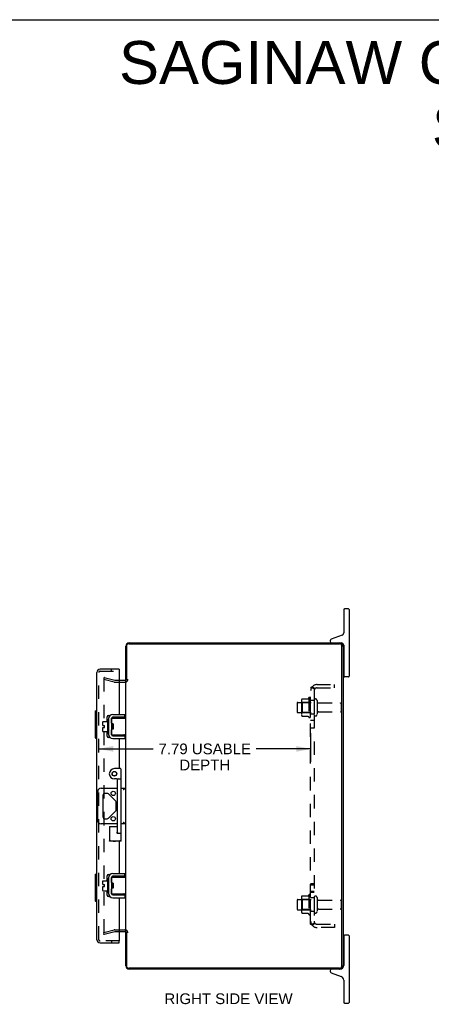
# Model space of a CAD drawing. Header units: inches. Extents: x 0 to 89.5, y 0 to 57.9.
# Tile 4 of 5: x 45.1 to 60.3, y 21.7 to 57.9. Entities that reach past the tile are written whole.
import ezdxf

# ---------------------------------------------------------------- set-up
doc = ezdxf.new("R2010")
doc.units = ezdxf.units.IN
doc.header["$LTSCALE"] = 4.921053
doc.header["$MEASUREMENT"] = 0
doc.linetypes.add('HIDDEN', pattern=[0.2, 0.1, -0.1])
doc.layers.get('0').update_dxf_attribs({"linetype": 'CONTINUOUS'})
for name, color, linetype in [('DEFAULT_2', 8, 'HIDDEN'), ('DIMENSIONS', 7, 'CONTINUOUS'), ('DOOR_ASSEMBLY', 7, 'CONTINUOUS'), ('SUBPANEL', 7, 'CONTINUOUS')]:
    doc.layers.add(name, color=color, linetype=linetype)
doc.styles.get("Standard").update_dxf_attribs({"font": 'arial.ttf'})
doc.dimstyles.new('DIMSTYLE_1', dxfattribs={"dimtxt": 0.394737, "dimasz": 0.526316, "dimexe": 0.09, "dimexo": 0.07, "dimgap": 0.0375, "dimtad": 0, "dimtih": 1, "dimtoh": 1, "dimzin": 4, "dimdsep": 46, "dimtxsty": 'Standard', "dimblk": '_FILLED', "dimblk1": '_FILLED', "dimblk2": '_FILLED', "dimcen": 0.09, "dimadec": 3, "dimazin": 1, "dimtfac": 1, "dimtdec": 3, "dimtofl": 0, "dimtmove": 0, "dimatfit": 3, "dimldrblk": '_FILLED', "dimfxl": 0, "dimtolj": 1, "dimtzin": 4, "dimarcsym": 0})

# ---------------------------------------------------------------- blocks, each defined once
blk = doc.blocks.new('_FILLED')
at = {"color": 0, "linetype": 'ByBlock'}
blk.add_solid([(0, 0), (-1, 0.2), (-1, -0.2)], dxfattribs=at)
blk = doc.blocks.new('*D5')
at = {"layer": 'DIMENSIONS', "color": 2, "linetype": 'Continuous'}
for p, q in [((55.826, 31.659), (55.826, 30.604)), ((48.033, 31.078), (50.033, 31.078)), ((55.826, 31.078), (53.825, 31.078))]:
    blk.add_line(p, q, dxfattribs=at)
at = {"layer": 'DIMENSIONS', "color": 2, "linetype": 'Continuous', "xscale": 0.5263157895, "yscale": 0.5263157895, "zscale": 0.5263157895, "rotation": 180}
blk.add_blockref('_FILLED', (48.033, 31.078), dxfattribs=at)
at = {"layer": 'DIMENSIONS', "color": 2, "linetype": 'Continuous', "xscale": 0.5263157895, "yscale": 0.5263157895, "zscale": 0.5263157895}
blk.add_blockref('_FILLED', (55.826, 31.078), dxfattribs=at)
at = {"layer": 'DIMENSIONS', "color": 2, "linetype": 'Continuous', "insert": (51.929, 31.275), "char_height": 0.39474, "width": 3.39708, "attachment_point": 2, "line_spacing_factor": 0.9}
blk.add_mtext('7.79 USABLE\\PDEPTH', dxfattribs=at)

msp = doc.modelspace()

# ---------------------------------------------------------------- linework, layer by layer
at = {"color": 7, "linetype": 'Continuous'}
for p, q in [((0, 57.895), (89.474, 57.895)), ((57.216, 36.226), (57.066, 36.226)), ((57.041, 36.201), (57.041, 35.341)), ((57.241, 36.201), (57.241, 33.751)), ((56.981, 35.256), (56.58, 35.11)), ((56.541, 35.054), (56.541, 35.036)), ((56.89, 34.976), (56.951, 34.976)), ((57.041, 34.886), (57.041, 33.751)), ((57.041, 34.521), (57.026, 34.521)), ((57.041, 33.931), (57.026, 33.931)), ((57.216, 33.726), (57.066, 33.726)), ((48.992, 32.243), (48.552, 32.243)), ((48.992, 32.243), (48.992, 32.347)), ((48.173, 31.935), (48.173, 32.071)), ((48.173, 31.935), (48.241, 31.935)), ((48.173, 31.721), (48.173, 31.867)), ((48.173, 31.867), (48.241, 31.867)), ((48.183, 32.081), (48.348, 32.081)), ((48.241, 31.867), (48.241, 31.935)), ((48.348, 32.144), (48.348, 31.657)), ((48.358, 32.154), (48.378, 32.154)), ((48.388, 32.214), (48.391, 32.214)), ((48.492, 32.183), (48.492, 31.618)), ((48.496, 32.018), (48.496, 32.203)), ((48.506, 32.213), (49.026, 32.213)), ((48.556, 31.993), (48.506, 31.993)), ((48.522, 31.808), (48.522, 31.993)), ((48.527, 31.889), (48.524, 31.913)), ((48.552, 31.881), (48.549, 31.924)), ((48.556, 31.993), (48.556, 31.808)), ((48.183, 31.711), (48.348, 31.711)), ((48.358, 31.647), (48.378, 31.647)), ((48.388, 31.587), (48.391, 31.587)), ((48.496, 31.598), (48.496, 31.783)), ((48.556, 31.808), (48.506, 31.808)), ((49.026, 31.588), (48.506, 31.588)), ((48.532, 31.808), (48.538, 31.818)), ((48.537, 31.82), (48.544, 31.808)), ((48.552, 31.558), (48.992, 31.558)), ((48.953, 31.595), (48.946, 31.598)), ((48.992, 31.558), (48.992, 31.454)), ((47.989, 28.445), (47.989, 29.507)), ((48.114, 29.632), (48.715, 29.632)), ((48.18, 29.378), (48.18, 28.573)), ((48.342, 29.441), (48.243, 29.441)), ((48.652, 29.156), (48.386, 29.422)), ((48.855, 29.632), (49.026, 29.632)), ((48.67, 28.839), (48.67, 29.112)), ((48.386, 28.529), (48.652, 28.795)), ((48.715, 28.32), (48.114, 28.32)), ((48.243, 28.511), (48.342, 28.511)), ((49.026, 28.32), (48.855, 28.32)), ((48.992, 26.393), (48.992, 26.497)), ((48.173, 26.085), (48.173, 26.221)), ((48.173, 26.085), (48.241, 26.085)), ((48.183, 26.231), (48.348, 26.231)), ((48.241, 26.017), (48.241, 26.085)), ((48.348, 26.294), (48.348, 25.807)), ((48.358, 26.304), (48.378, 26.304)), ((48.388, 26.364), (48.391, 26.364)), ((48.492, 26.333), (48.492, 25.768)), ((48.496, 26.168), (48.496, 26.353)), ((48.506, 26.363), (49.026, 26.363)), ((48.556, 26.143), (48.506, 26.143)), ((48.522, 25.958), (48.522, 26.143)), ((48.552, 26.031), (48.549, 26.074)), ((48.992, 26.393), (48.552, 26.393)), ((48.556, 26.143), (48.556, 25.958)), ((48.173, 25.871), (48.173, 26.017)), ((48.173, 26.017), (48.241, 26.017)), ((48.183, 25.861), (48.348, 25.861)), ((48.358, 25.797), (48.378, 25.797)), ((48.388, 25.737), (48.391, 25.737)), ((48.496, 25.748), (48.496, 25.933)), ((48.556, 25.958), (48.506, 25.958)), ((49.026, 25.738), (48.506, 25.738)), ((48.527, 26.039), (48.524, 26.063)), ((48.532, 25.958), (48.538, 25.968)), ((48.537, 25.97), (48.544, 25.958)), ((48.953, 25.745), (48.946, 25.748)), ((48.552, 25.708), (48.992, 25.708)), ((48.992, 25.708), (48.992, 25.604)), ((57.041, 24.021), (57.026, 24.021)), ((57.041, 24.201), (57.041, 23.116)), ((57.216, 24.226), (57.066, 24.226)), ((57.241, 24.201), (57.241, 21.751)), ((57.041, 23.431), (57.026, 23.431)), ((56.541, 22.916), (56.541, 22.898)), ((56.58, 22.841), (56.948, 22.707)), ((57.041, 22.576), (57.041, 21.751)), ((57.066, 21.726), (57.216, 21.726))]:
    msp.add_line(p, q, dxfattribs=at)
at = {"color": 3, "linetype": 'Continuous'}
for p, q in [((49.026, 33.614), (49.026, 34.859)), ((49.049, 34.863), (49.049, 33.601)), ((49.129, 34.943), (56.893, 34.943)), ((49.143, 34.976), (56.89, 34.976)), ((56.973, 23.089), (56.973, 34.863)), ((57.026, 34.84), (57.026, 23.112)), ((48.783, 33.601), (48.984, 33.601)), ((49.026, 24.351), (49.026, 33.601)), ((48.552, 32.347), (48.992, 32.347)), ((48.388, 32.214), (48.388, 31.587)), ((48.552, 31.454), (48.992, 31.454)), ((48.552, 26.497), (48.992, 26.497)), ((48.388, 26.364), (48.388, 25.737)), ((48.552, 25.604), (48.992, 25.604)), ((48.984, 24.351), (48.783, 24.351)), ((49.026, 23.093), (49.026, 24.338)), ((49.049, 24.351), (49.049, 23.089)), ((56.893, 23.009), (49.129, 23.009)), ((56.89, 22.976), (49.143, 22.976))]:
    msp.add_line(p, q, dxfattribs=at)
at = {"color": 7, "linetype": 'Continuous'}
for points in [[(48.496, 32.018), (48.496, 32.016), (48.496, 32.014), (48.496, 32.013), (48.497, 32.011), (48.497, 32.01), (48.497, 32.008), (48.497, 32.007), (48.498, 32.006), (48.498, 32.004), (48.498, 32.003), (48.499, 32.002), (48.499, 32.001), (48.499, 32), (48.5, 31.999), (48.5, 31.998), (48.501, 31.997), (48.501, 31.996), (48.502, 31.996), (48.503, 31.995), (48.503, 31.994), (48.504, 31.994), (48.504, 31.993), (48.505, 31.993), (48.506, 31.993)], [(48.524, 31.913), (48.524, 31.921), (48.523, 31.929), (48.522, 31.933)], [(48.537, 31.82), (48.536, 31.821), (48.535, 31.823), (48.535, 31.826), (48.534, 31.83), (48.533, 31.834), (48.532, 31.84), (48.531, 31.845), (48.531, 31.851), (48.53, 31.858), (48.529, 31.865), (48.528, 31.873), (48.528, 31.881), (48.527, 31.889)], [(48.549, 31.924), (48.548, 31.935), (48.548, 31.945), (48.547, 31.955), (48.546, 31.965), (48.546, 31.974), (48.545, 31.983), (48.544, 31.991), (48.544, 31.993)], [(48.556, 31.821), (48.556, 31.822), (48.555, 31.83), (48.555, 31.84), (48.554, 31.849), (48.553, 31.86), (48.553, 31.87), (48.552, 31.881)], [(48.946, 32.203), (48.953, 32.206), (48.956, 32.207), (48.959, 32.208), (48.962, 32.209), (48.965, 32.21), (48.968, 32.21), (48.971, 32.211), (48.973, 32.212), (48.976, 32.212), (48.978, 32.213), (48.98, 32.213), (48.982, 32.213), (48.984, 32.213)], [(48.496, 31.638), (48.495, 31.639), (48.493, 31.641), (48.492, 31.642)], [(48.506, 31.808), (48.505, 31.808), (48.505, 31.808), (48.504, 31.807), (48.503, 31.807), (48.503, 31.806), (48.502, 31.806), (48.501, 31.805), (48.501, 31.804), (48.5, 31.803), (48.5, 31.802), (48.5, 31.801), (48.499, 31.8), (48.499, 31.799), (48.498, 31.798), (48.498, 31.797), (48.498, 31.796), (48.497, 31.794), (48.497, 31.793), (48.497, 31.792), (48.497, 31.79), (48.496, 31.788), (48.496, 31.787), (48.496, 31.785), (48.496, 31.783)], [(48.984, 31.588), (48.982, 31.588), (48.98, 31.588), (48.978, 31.589), (48.976, 31.589), (48.973, 31.589), (48.971, 31.59), (48.968, 31.591), (48.965, 31.591), (48.962, 31.592), (48.959, 31.593), (48.956, 31.594), (48.953, 31.595)], [(49.019, 29.632), (49.016, 29.631), (49.012, 29.63), (49.008, 29.628), (49.003, 29.625), (48.998, 29.622), (48.992, 29.618), (48.987, 29.614), (48.981, 29.61), (48.975, 29.606), (48.969, 29.601), (48.963, 29.596), (48.957, 29.591), (48.951, 29.586), (48.944, 29.581), (48.938, 29.576), (48.932, 29.572)], [(48.951, 28.365), (48.938, 28.375), (48.932, 28.38)], [(49.019, 28.32), (49.016, 28.32), (49.012, 28.321), (49.008, 28.323), (49.003, 28.326), (48.998, 28.329), (48.992, 28.333), (48.987, 28.337), (48.981, 28.341), (48.975, 28.345), (48.969, 28.35), (48.963, 28.355), (48.957, 28.36), (48.951, 28.365)], [(48.496, 26.168), (48.496, 26.166), (48.496, 26.164), (48.496, 26.163), (48.497, 26.161), (48.497, 26.16), (48.497, 26.158), (48.497, 26.157), (48.498, 26.156), (48.498, 26.154), (48.498, 26.153), (48.499, 26.152), (48.499, 26.151), (48.499, 26.15), (48.5, 26.149), (48.5, 26.148), (48.501, 26.147), (48.501, 26.146), (48.502, 26.146), (48.503, 26.145), (48.503, 26.144), (48.504, 26.144), (48.504, 26.143), (48.505, 26.143), (48.506, 26.143)], [(48.524, 26.063), (48.524, 26.071), (48.523, 26.079), (48.522, 26.083)], [(48.549, 26.074), (48.548, 26.085), (48.548, 26.095), (48.547, 26.105), (48.546, 26.115), (48.546, 26.124), (48.545, 26.133), (48.544, 26.141), (48.544, 26.143)], [(48.946, 26.353), (48.953, 26.356), (48.956, 26.357), (48.959, 26.358), (48.962, 26.359), (48.965, 26.36), (48.968, 26.36), (48.971, 26.361), (48.973, 26.362), (48.976, 26.362), (48.978, 26.363), (48.98, 26.363), (48.982, 26.363), (48.984, 26.363)], [(48.496, 25.788), (48.495, 25.789), (48.493, 25.791), (48.492, 25.792)], [(48.506, 25.958), (48.505, 25.958), (48.505, 25.958), (48.504, 25.957), (48.503, 25.957), (48.503, 25.956), (48.502, 25.956), (48.501, 25.955), (48.501, 25.954), (48.5, 25.953), (48.5, 25.952), (48.5, 25.951), (48.499, 25.95), (48.499, 25.949), (48.498, 25.948), (48.498, 25.947), (48.498, 25.946), (48.497, 25.944), (48.497, 25.943), (48.497, 25.942), (48.497, 25.94), (48.496, 25.938), (48.496, 25.937), (48.496, 25.935), (48.496, 25.933)], [(48.537, 25.97), (48.536, 25.971), (48.535, 25.973), (48.535, 25.976), (48.534, 25.98), (48.533, 25.984), (48.532, 25.99), (48.531, 25.995), (48.531, 26.001), (48.53, 26.008), (48.529, 26.015), (48.528, 26.023), (48.528, 26.031), (48.527, 26.039)], [(48.556, 25.971), (48.556, 25.972), (48.555, 25.98), (48.555, 25.99), (48.554, 25.999), (48.553, 26.01), (48.553, 26.02), (48.552, 26.031)], [(48.984, 25.738), (48.982, 25.738), (48.98, 25.738), (48.978, 25.739), (48.976, 25.739), (48.973, 25.739), (48.971, 25.74), (48.968, 25.741), (48.965, 25.741), (48.962, 25.742), (48.959, 25.743), (48.956, 25.744), (48.953, 25.745)]]:
    msp.add_lwpolyline(points, dxfattribs=at)
for centre in [(48.561, 29.441), (48.561, 28.511)]:
    msp.add_circle(centre, 0.08, dxfattribs=at)
for centre, radius, start, end in [((57.066, 36.201), 0.025, 90, 180), ((57.216, 36.201), 0.025, 0, 90), ((56.951, 35.341), 0.09, 290, 360), ((56.601, 35.054), 0.06, 110, 180), ((56.601, 35.036), 0.06, 180, 270), ((56.951, 34.886), 0.09, 0, 90), ((57.066, 33.751), 0.025, 180, 270), ((57.216, 33.751), 0.025, 270, 360), ((48.552, 32.183), 0.06, 90, 180), ((48.183, 32.071), 0.01, 90, 180), ((48.358, 32.144), 0.01, 90, 180), ((48.378, 32.144), 0.01, 0, 90), ((48.506, 32.151), 0.0162, 128.1095, 149.7501), ((48.506, 32.203), 0.01, 90, 144.8477), ((48.183, 31.721), 0.01, 180, 270), ((48.358, 31.657), 0.01, 180, 270), ((48.378, 31.657), 0.01, 270, 360), ((48.506, 31.651), 0.0162, 210.2499, 231.8905), ((48.552, 31.618), 0.06, 180, 270), ((48.506, 31.598), 0.01, 180, 189.0225), ((48.506, 31.598), 0.01, 214.7076, 270), ((48.114, 29.507), 0.125, 90, 180), ((48.243, 29.378), 0.0625, 90, 180), ((48.342, 29.378), 0.0625, 45, 90), ((48.608, 29.112), 0.0625, 0, 45), ((48.608, 28.839), 0.0625, 315, 360), ((48.114, 28.445), 0.125, 180, 270), ((48.243, 28.573), 0.0625, 180, 270), ((48.342, 28.573), 0.0625, 270, 315), ((48.183, 26.221), 0.01, 90, 180), ((48.358, 26.294), 0.01, 90, 180), ((48.378, 26.294), 0.01, 0, 90), ((48.552, 26.333), 0.06, 90, 180), ((48.506, 26.301), 0.0162, 128.1095, 149.7501), ((48.506, 26.353), 0.01, 90, 144.8477), ((48.183, 25.871), 0.01, 180, 270), ((48.358, 25.807), 0.01, 180, 270), ((48.378, 25.807), 0.01, 270, 360), ((48.506, 25.801), 0.0162, 210.2499, 231.8905), ((48.552, 25.768), 0.06, 180, 270), ((48.506, 25.748), 0.01, 214.7076, 270), ((57.066, 24.201), 0.025, 90, 180), ((57.216, 24.201), 0.025, 0, 90), ((56.601, 22.916), 0.06, 90, 180), ((56.601, 22.898), 0.06, 180, 250), ((56.901, 23.116), 0.14, 270, 360), ((56.901, 22.576), 0.14, 360, 70), ((57.066, 21.751), 0.025, 180, 270), ((57.216, 21.751), 0.025, 270, 360)]:
    msp.add_arc(centre, radius, start, end, dxfattribs=at)
at = {"color": 3, "linetype": 'Continuous'}
for centre, radius, start, end in [((49.143, 34.859), 0.117, 90, 180), ((49.129, 34.863), 0.08, 90, 180), ((56.89, 34.84), 0.136, 0, 90), ((56.893, 34.863), 0.08, 0, 90), ((48.984, 33.643), 0.042, 270, 360), ((48.552, 32.183), 0.164, 90, 180), ((48.552, 31.618), 0.164, 180, 270), ((48.552, 26.333), 0.164, 90, 180), ((48.552, 25.768), 0.164, 180, 270), ((48.984, 24.309), 0.042, 0, 90), ((49.143, 23.093), 0.117, 180, 270), ((49.129, 23.089), 0.08, 180, 270), ((56.89, 23.112), 0.136, 270, 360), ((56.893, 23.089), 0.08, 270, 360)]:
    msp.add_arc(centre, radius, start, end, dxfattribs=at)
at = {"layer": 'DEFAULT_2', "color": 8, "linetype": 'HIDDEN'}
for p, q in [((48.232, 33.705), (48.213, 33.632)), ((48.213, 33.678), (48.213, 24.273)), ((48.232, 33.705), (48.618, 33.601)), ((48.599, 33.529), (48.213, 33.632)), ((48.625, 33.601), (48.783, 33.601)), ((48.625, 33.526), (48.984, 33.526)), ((55.756, 32.956), (55.756, 32.245)), ((55.326, 32.758), (55.326, 32.443)), ((55.356, 32.788), (55.951, 32.788)), ((55.49, 32.856), (55.49, 32.345)), ((55.51, 32.784), (55.49, 32.804)), ((55.51, 32.784), (55.51, 32.417)), ((55.806, 32.784), (55.51, 32.784)), ((55.511, 32.919), (55.729, 32.919)), ((55.806, 32.784), (55.826, 32.804)), ((55.806, 32.784), (55.806, 32.417)), ((55.826, 32.266), (55.826, 32.935)), ((55.951, 32.858), (55.951, 32.343)), ((56.061, 32.858), (56.061, 32.343)), ((56.123, 32.766), (56.921, 32.766)), ((56.951, 32.736), (56.951, 32.466)), ((55.356, 32.413), (55.951, 32.413)), ((55.51, 32.417), (55.49, 32.397)), ((55.806, 32.417), (55.51, 32.417)), ((55.511, 32.282), (55.729, 32.282)), ((55.806, 32.417), (55.826, 32.397)), ((56.123, 32.436), (56.921, 32.436)), ((55.326, 25.508), (55.326, 25.193)), ((55.356, 25.538), (55.951, 25.538)), ((55.49, 25.606), (55.49, 25.095)), ((55.51, 25.534), (55.49, 25.554)), ((55.806, 25.534), (55.51, 25.534)), ((55.51, 25.534), (55.51, 25.167)), ((55.511, 25.669), (55.729, 25.669)), ((55.756, 25.706), (55.756, 24.995)), ((55.806, 25.534), (55.826, 25.554)), ((55.806, 25.534), (55.806, 25.167)), ((55.826, 25.016), (55.826, 25.685)), ((55.951, 25.608), (55.951, 25.093)), ((56.061, 25.608), (56.061, 25.093)), ((56.123, 25.516), (56.921, 25.516)), ((56.951, 25.486), (56.951, 25.216)), ((55.356, 25.163), (55.951, 25.163)), ((55.51, 25.167), (55.49, 25.147)), ((55.806, 25.167), (55.51, 25.167)), ((55.511, 25.032), (55.729, 25.032)), ((55.806, 25.167), (55.826, 25.147)), ((56.123, 25.186), (56.921, 25.186)), ((48.213, 24.319), (48.599, 24.422)), ((48.232, 24.246), (48.213, 24.319)), ((48.618, 24.35), (48.232, 24.246)), ((48.625, 24.426), (48.984, 24.426)), ((48.783, 24.351), (48.625, 24.351))]:
    msp.add_line(p, q, dxfattribs=at)
for points in [[(48.232, 33.698), (48.231, 33.698), (48.23, 33.698), (48.228, 33.697), (48.227, 33.697), (48.225, 33.697), (48.224, 33.696), (48.223, 33.695), (48.222, 33.694), (48.22, 33.694), (48.219, 33.693), (48.218, 33.692), (48.217, 33.69), (48.216, 33.689), (48.216, 33.688), (48.215, 33.687), (48.214, 33.685), (48.214, 33.684), (48.213, 33.682), (48.213, 33.681), (48.213, 33.679), (48.213, 33.678)], [(48.237, 33.697), (48.236, 33.698), (48.234, 33.698), (48.233, 33.698), (48.232, 33.698)], [(55.502, 32.913), (55.503, 32.915), (55.504, 32.916), (55.505, 32.917), (55.506, 32.918), (55.508, 32.919), (55.51, 32.919), (55.511, 32.919)], [(55.738, 32.925), (55.738, 32.924), (55.738, 32.924), (55.737, 32.924), (55.737, 32.924), (55.737, 32.923), (55.737, 32.923), (55.737, 32.923), (55.736, 32.922), (55.736, 32.922), (55.736, 32.922), (55.735, 32.921), (55.735, 32.921), (55.734, 32.921), (55.733, 32.92), (55.733, 32.92), (55.732, 32.92), (55.73, 32.919), (55.729, 32.919)], [(55.502, 32.288), (55.503, 32.286), (55.504, 32.285), (55.505, 32.284), (55.506, 32.283), (55.508, 32.282), (55.51, 32.282), (55.511, 32.282)], [(55.729, 32.282), (55.73, 32.282), (55.732, 32.281), (55.733, 32.281), (55.733, 32.281), (55.734, 32.28), (55.735, 32.28), (55.735, 32.28), (55.736, 32.279), (55.736, 32.279), (55.736, 32.279), (55.737, 32.278), (55.737, 32.278), (55.737, 32.278), (55.737, 32.277), (55.737, 32.277), (55.738, 32.277), (55.738, 32.277), (55.738, 32.276)], [(55.502, 25.663), (55.503, 25.665), (55.504, 25.666), (55.505, 25.667), (55.506, 25.668), (55.508, 25.669), (55.51, 25.669), (55.511, 25.669)], [(55.738, 25.675), (55.738, 25.674), (55.738, 25.674), (55.737, 25.674), (55.737, 25.674), (55.737, 25.673), (55.737, 25.673), (55.737, 25.673), (55.736, 25.672), (55.736, 25.672), (55.736, 25.672), (55.735, 25.671), (55.735, 25.671), (55.734, 25.671), (55.733, 25.67), (55.733, 25.67), (55.732, 25.67), (55.73, 25.669), (55.729, 25.669)], [(55.502, 25.038), (55.503, 25.036), (55.504, 25.035), (55.505, 25.034), (55.506, 25.033), (55.508, 25.032), (55.51, 25.032), (55.511, 25.032)], [(55.729, 25.032), (55.73, 25.032), (55.732, 25.031), (55.733, 25.031), (55.733, 25.031), (55.734, 25.03), (55.735, 25.03), (55.735, 25.03), (55.736, 25.029), (55.736, 25.029), (55.736, 25.029), (55.737, 25.028), (55.737, 25.028), (55.737, 25.028), (55.737, 25.027), (55.737, 25.027), (55.738, 25.027), (55.738, 25.027), (55.738, 25.026)], [(48.213, 24.273), (48.213, 24.272), (48.213, 24.27), (48.213, 24.269), (48.214, 24.267), (48.214, 24.266), (48.215, 24.264), (48.216, 24.263), (48.216, 24.262)], [(48.232, 24.253), (48.231, 24.253), (48.23, 24.253), (48.228, 24.254), (48.227, 24.254), (48.225, 24.255), (48.224, 24.255), (48.223, 24.256), (48.222, 24.257), (48.22, 24.257), (48.219, 24.258), (48.218, 24.259), (48.217, 24.261), (48.216, 24.262)], [(48.237, 24.254), (48.236, 24.254), (48.234, 24.253), (48.233, 24.253), (48.232, 24.253)]]:
    msp.add_lwpolyline(points, dxfattribs=at)
for centre, radius, start, end in [((48.625, 33.626), 0.1, 255, 270), ((48.625, 33.626), 0.025, 255, 270), ((48.984, 33.643), 0.117, 270, 360), ((56.356, 32.601), 0.698, 149.3369, 152.3186), ((55.787, 32.935), 0.0384, 0, 145.5503), ((55.356, 32.758), 0.03, 90, 180), ((55.631, 32.856), 0.141, 156.05, 180), ((56.006, 32.858), 0.055, 0, 180), ((56.123, 32.828), 0.0625, 180, 270), ((56.921, 32.736), 0.03, 0, 90), ((55.356, 32.443), 0.03, 180, 270), ((55.631, 32.345), 0.141, 180, 203.95), ((56.356, 32.601), 0.698, 207.6814, 210.6631), ((55.787, 32.266), 0.0384, 214.4497, 360), ((56.006, 32.343), 0.055, 180, 360), ((56.123, 32.373), 0.0625, 90, 180), ((56.921, 32.466), 0.03, 270, 360), ((55.787, 25.685), 0.0384, 0, 145.5503), ((55.356, 25.508), 0.03, 90, 180), ((55.631, 25.606), 0.141, 156.05, 180), ((56.356, 25.351), 0.698, 149.3369, 152.3186), ((56.006, 25.608), 0.055, 0, 180), ((56.123, 25.578), 0.0625, 180, 270), ((56.921, 25.486), 0.03, 0, 90), ((55.356, 25.193), 0.03, 180, 270), ((55.631, 25.095), 0.141, 180, 203.95), ((56.356, 25.351), 0.698, 207.6814, 210.6631), ((55.787, 25.016), 0.0384, 214.4497, 360), ((56.006, 25.093), 0.055, 180, 360), ((56.123, 25.123), 0.0625, 90, 180), ((56.921, 25.216), 0.03, 270, 360), ((48.625, 24.326), 0.1, 90, 105), ((48.625, 24.326), 0.025, 90, 105), ((48.984, 24.309), 0.117, 0, 90)]:
    msp.add_arc(centre, radius, start, end, dxfattribs=at)
at = {"layer": 'DOOR_ASSEMBLY', "color": 3, "linetype": 'Continuous'}
for p, q in [((47.958, 24.061), (47.958, 33.89)), ((48.783, 34.007), (48.075, 34.007)), ((48.783, 33.932), (48.783, 32.347)), ((48.341, 32.081), (48.341, 32.257)), ((48.391, 32.307), (48.445, 32.307)), ((48.783, 32.243), (48.783, 32.213)), ((48.341, 31.544), (48.341, 31.711)), ((48.783, 31.588), (48.783, 31.558)), ((48.445, 31.494), (48.391, 31.494)), ((48.783, 31.454), (48.783, 30.351)), ((48.783, 27.688), (48.783, 26.497)), ((48.391, 26.457), (48.445, 26.457)), ((48.341, 26.231), (48.341, 26.407)), ((48.783, 26.393), (48.783, 26.363)), ((48.341, 25.694), (48.341, 25.861)), ((48.783, 25.738), (48.783, 25.708)), ((48.445, 25.644), (48.391, 25.644)), ((48.783, 25.604), (48.783, 24.019)), ((48.075, 23.944), (48.783, 23.944))]:
    msp.add_line(p, q, dxfattribs=at)
at = {"layer": 'DOOR_ASSEMBLY', "color": 8, "linetype": 'HIDDEN'}
for p, q in [((48.033, 24.061), (48.033, 33.89)), ((48.075, 33.932), (48.783, 33.932)), ((48.501, 33.932), (48.501, 34.007)), ((48.783, 24.019), (48.075, 24.019)), ((48.501, 24.019), (48.501, 23.944))]:
    msp.add_line(p, q, dxfattribs=at)
at = {"layer": 'DOOR_ASSEMBLY', "color": 7, "linetype": 'Continuous'}
for p, q in [((48.783, 34.007), (48.783, 33.932)), ((47.898, 32.461), (47.898, 31.491)), ((47.913, 32.476), (47.958, 32.476)), ((47.944, 32.376), (47.944, 31.576)), ((47.913, 31.476), (47.958, 31.476)), ((48.825, 30.351), (48.605, 30.351)), ((48.855, 27.688), (48.855, 30.321)), ((48.685, 29.976), (48.605, 29.976)), ((48.715, 28.006), (48.715, 29.946)), ((48.745, 29.976), (48.825, 29.976)), ((48.418, 28.226), (48.418, 27.688)), ((48.418, 28.226), (48.715, 28.226)), ((48.737, 27.976), (48.825, 27.976)), ((48.855, 27.688), (48.418, 27.688)), ((47.898, 26.46), (47.898, 25.49)), ((47.913, 26.475), (47.958, 26.475)), ((47.944, 26.375), (47.944, 25.575)), ((47.913, 25.475), (47.958, 25.475)), ((48.783, 23.944), (48.783, 24.019))]:
    msp.add_line(p, q, dxfattribs=at)
for points in [[(47.943, 32.412), (47.943, 32.406), (47.943, 32.4), (47.944, 32.394), (47.944, 32.388), (47.944, 32.382), (47.944, 32.376)], [(47.944, 31.576), (47.944, 31.569), (47.944, 31.563), (47.944, 31.557), (47.943, 31.551), (47.943, 31.545), (47.943, 31.539)], [(48.418, 28.226), (48.418, 28.225), (48.418, 28.225), (48.419, 28.224), (48.439, 28.204)], [(48.439, 28.204), (48.443, 28.2), (48.448, 28.196)], [(48.685, 28.006), (48.692, 27.999), (48.698, 27.993), (48.705, 27.988), (48.711, 27.983), (48.718, 27.98), (48.725, 27.977), (48.731, 27.976), (48.737, 27.976)], [(48.418, 27.688), (48.418, 27.688), (48.418, 27.689), (48.419, 27.69), (48.439, 27.709)], [(48.439, 27.709), (48.443, 27.714), (48.448, 27.718)], [(48.834, 27.709), (48.83, 27.714), (48.825, 27.718)], [(48.855, 27.688), (48.855, 27.688), (48.854, 27.689), (48.853, 27.69), (48.834, 27.709)], [(47.943, 26.412), (47.943, 26.406), (47.943, 26.4), (47.944, 26.394), (47.944, 26.388), (47.944, 26.382), (47.944, 26.375)], [(47.944, 25.575), (47.944, 25.569), (47.944, 25.563), (47.944, 25.557), (47.943, 25.551), (47.943, 25.545), (47.943, 25.539)]]:
    msp.add_lwpolyline(points, dxfattribs=at)
for radius in [0.085, 0.08]:
    msp.add_circle((48.605, 30.163), radius, dxfattribs=at)
at = {"layer": 'DOOR_ASSEMBLY', "color": 3, "linetype": 'Continuous'}
for centre, radius, start, end in [((48.075, 33.89), 0.117, 90, 180), ((48.391, 32.257), 0.05, 90, 180), ((48.391, 31.544), 0.05, 180, 270), ((48.605, 27.788), 0.109, 246.5606, 293.4394), ((48.391, 26.407), 0.05, 90, 180), ((48.391, 25.694), 0.05, 180, 270), ((48.075, 24.061), 0.117, 180, 270)]:
    msp.add_arc(centre, radius, start, end, dxfattribs=at)
at = {"layer": 'DOOR_ASSEMBLY', "color": 8, "linetype": 'HIDDEN'}
for centre, start, end in [((48.075, 33.89), 90, 180), ((48.075, 24.061), 180, 270)]:
    msp.add_arc(centre, 0.042, start, end, dxfattribs=at)
at = {"layer": 'DOOR_ASSEMBLY', "color": 7, "linetype": 'Continuous'}
for centre, radius, start, end in [((47.913, 32.461), 0.015, 90, 180), ((47.943, 32.461), 0.015, 0, 90), ((47.913, 31.491), 0.015, 180, 270), ((47.943, 31.491), 0.015, 270, 360), ((48.605, 30.163), 0.188, 90, 270), ((48.825, 30.321), 0.03, 0, 90), ((48.685, 29.946), 0.03, 359.9987, 89.9934), ((48.745, 29.946), 0.03, 90, 180), ((48.825, 29.946), 0.03, 0, 90), ((48.745, 28.006), 0.03, 180, 270), ((48.825, 28.006), 0.03, 270, 360), ((47.913, 26.46), 0.015, 90, 180), ((47.943, 26.46), 0.015, 0, 90), ((47.913, 25.49), 0.015, 180, 270), ((47.943, 25.49), 0.015, 270, 360)]:
    msp.add_arc(centre, radius, start, end, dxfattribs=at)
at = {"layer": 'SUBPANEL', "color": 8, "linetype": 'HIDDEN'}
for p, q in [((55.826, 24.632), (55.826, 33.319)), ((55.951, 33.319), (55.826, 33.319)), ((55.88, 33.358), (55.976, 33.278)), ((55.898, 33.318), (55.899, 33.318)), ((55.899, 33.318), (55.9, 33.318)), ((55.9, 33.318), (55.901, 33.318)), ((55.901, 33.318), (55.902, 33.317)), ((55.902, 33.317), (55.903, 33.317)), ((55.903, 33.317), (55.904, 33.317)), ((55.904, 33.317), (55.906, 33.316)), ((55.906, 33.316), (55.907, 33.316)), ((55.907, 33.316), (55.908, 33.316)), ((55.908, 33.316), (55.91, 33.315)), ((55.91, 33.315), (55.911, 33.315)), ((55.911, 33.315), (55.912, 33.315)), ((55.912, 33.315), (55.914, 33.314)), ((55.914, 33.314), (55.915, 33.314)), ((55.951, 33.319), (55.951, 24.632)), ((56.063, 33.444), (56.701, 33.444)), ((56.063, 33.319), (56.701, 33.319)), ((56.701, 33.319), (56.701, 33.444)), ((55.915, 33.314), (55.916, 33.313)), ((55.916, 33.313), (55.918, 33.313)), ((55.918, 33.313), (55.919, 33.312)), ((55.919, 33.312), (55.921, 33.312)), ((55.921, 33.312), (55.922, 33.311)), ((55.922, 33.311), (55.924, 33.311)), ((55.924, 33.311), (55.925, 33.31)), ((55.928, 33.309), (55.929, 33.309)), ((55.929, 33.309), (55.931, 33.308)), ((55.931, 33.308), (55.932, 33.308)), ((55.932, 33.308), (55.934, 33.307)), ((55.934, 33.307), (55.935, 33.306)), ((55.935, 33.306), (55.937, 33.306)), ((55.937, 33.306), (55.938, 33.305)), ((55.938, 33.305), (55.94, 33.304)), ((55.94, 33.304), (55.941, 33.304)), ((55.941, 33.304), (55.942, 33.303)), ((55.942, 33.303), (55.943, 33.303)), ((55.943, 33.303), (55.945, 33.302)), ((55.945, 33.302), (55.946, 33.301)), ((55.946, 33.301), (55.947, 33.301)), ((55.947, 33.301), (55.948, 33.3)), ((55.952, 33.299), (55.951, 33.299)), ((55.951, 32.851), (55.826, 32.851)), ((55.951, 32.351), (55.826, 32.351)), ((55.951, 32.122), (55.826, 32.122)), ((55.951, 31.841), (55.826, 31.841)), ((55.951, 26.11), (55.826, 26.11)), ((55.951, 26.071), (55.826, 26.071)), ((55.951, 25.829), (55.826, 25.829)), ((55.951, 25.79), (55.826, 25.79)), ((55.951, 25.601), (55.826, 25.601)), ((55.951, 25.101), (55.826, 25.101)), ((55.951, 24.632), (55.826, 24.632)), ((55.88, 24.593), (55.976, 24.673)), ((55.92, 24.639), (55.919, 24.638)), ((55.922, 24.64), (55.92, 24.639)), ((55.924, 24.64), (55.922, 24.64)), ((55.925, 24.641), (55.924, 24.64)), ((55.927, 24.641), (55.925, 24.641)), ((55.929, 24.642), (55.927, 24.641)), ((55.931, 24.643), (55.929, 24.642)), ((55.932, 24.643), (55.931, 24.643)), ((55.934, 24.644), (55.932, 24.643)), ((55.935, 24.645), (55.934, 24.644)), ((55.937, 24.645), (55.935, 24.645)), ((55.938, 24.646), (55.937, 24.645)), ((55.94, 24.647), (55.938, 24.646)), ((55.941, 24.647), (55.94, 24.647)), ((55.942, 24.648), (55.941, 24.647)), ((55.944, 24.649), (55.942, 24.648)), ((55.945, 24.649), (55.944, 24.649)), ((55.946, 24.65), (55.945, 24.649)), ((55.969, 24.659), (55.964, 24.654)), ((56.063, 24.632), (56.701, 24.632)), ((56.701, 24.632), (56.701, 24.507)), ((56.701, 24.507), (56.063, 24.507))]:
    msp.add_line(p, q, dxfattribs=at)
for points in [[(55.855, 33.343), (55.849, 33.34), (55.846, 33.339), (55.844, 33.337), (55.841, 33.336), (55.839, 33.335), (55.837, 33.334), (55.835, 33.333), (55.833, 33.331), (55.831, 33.33), (55.83, 33.329), (55.829, 33.327), (55.828, 33.326), (55.827, 33.325), (55.826, 33.324), (55.826, 33.322), (55.826, 33.321), (55.826, 33.319)], [(55.88, 33.358), (55.878, 33.356), (55.876, 33.355), (55.874, 33.353), (55.872, 33.351), (55.87, 33.35), (55.867, 33.348), (55.864, 33.347), (55.861, 33.345), (55.858, 33.344), (55.855, 33.343)], [(55.894, 33.319), (55.894, 33.319), (55.893, 33.319), (55.893, 33.319), (55.892, 33.319), (55.892, 33.319), (55.892, 33.319), (55.891, 33.319), (55.891, 33.319), (55.891, 33.319), (55.891, 33.319)], [(55.891, 33.319), (55.891, 33.319), (55.891, 33.319), (55.891, 33.319), (55.891, 33.319), (55.891, 33.319), (55.892, 33.319), (55.892, 33.319), (55.892, 33.319), (55.893, 33.319), (55.893, 33.319), (55.893, 33.319), (55.894, 33.319), (55.894, 33.319), (55.895, 33.319), (55.895, 33.319), (55.896, 33.319), (55.896, 33.319), (55.897, 33.318), (55.897, 33.318), (55.898, 33.318)], [(55.966, 33.295), (55.964, 33.297), (55.962, 33.299), (55.961, 33.3), (55.959, 33.302), (55.958, 33.304), (55.956, 33.306), (55.955, 33.308), (55.954, 33.31), (55.953, 33.312), (55.952, 33.314), (55.951, 33.315), (55.951, 33.317), (55.951, 33.318), (55.951, 33.319)], [(55.925, 33.31), (55.927, 33.31), (55.928, 33.309)], [(55.948, 33.3), (55.949, 33.3), (55.949, 33.299), (55.95, 33.299), (55.95, 33.299), (55.951, 33.299), (55.951, 33.298), (55.952, 33.298), (55.952, 33.298), (55.952, 33.298), (55.953, 33.297), (55.953, 33.297), (55.953, 33.297), (55.954, 33.297), (55.954, 33.297), (55.954, 33.297), (55.954, 33.296), (55.954, 33.296), (55.955, 33.296)], [(55.955, 33.296), (55.955, 33.296), (55.955, 33.296), (55.955, 33.296), (55.954, 33.296), (55.954, 33.297), (55.954, 33.297), (55.954, 33.297), (55.954, 33.297), (55.953, 33.297), (55.953, 33.297), (55.953, 33.298), (55.952, 33.298), (55.952, 33.298), (55.952, 33.299)], [(55.976, 33.278), (55.976, 33.279), (55.977, 33.279), (55.977, 33.28), (55.977, 33.281), (55.976, 33.281), (55.976, 33.282), (55.976, 33.283), (55.975, 33.284), (55.974, 33.285), (55.973, 33.286), (55.972, 33.288), (55.971, 33.289), (55.97, 33.29), (55.969, 33.292), (55.966, 33.295)], [(55.849, 24.611), (55.846, 24.612), (55.844, 24.614), (55.841, 24.615), (55.839, 24.616), (55.837, 24.617), (55.835, 24.618), (55.833, 24.62), (55.831, 24.621), (55.83, 24.622), (55.829, 24.624), (55.828, 24.625), (55.827, 24.626), (55.826, 24.628), (55.826, 24.629), (55.826, 24.63), (55.826, 24.632)], [(55.919, 24.638), (55.917, 24.638), (55.916, 24.638), (55.915, 24.637), (55.914, 24.637), (55.914, 24.637), (55.913, 24.637), (55.912, 24.636), (55.911, 24.636), (55.91, 24.636), (55.91, 24.636), (55.909, 24.635), (55.908, 24.635), (55.907, 24.635), (55.906, 24.635), (55.906, 24.635), (55.905, 24.634), (55.904, 24.634), (55.903, 24.634), (55.903, 24.634), (55.902, 24.634), (55.901, 24.634), (55.901, 24.633), (55.9, 24.633), (55.899, 24.633), (55.898, 24.633), (55.898, 24.633), (55.897, 24.633), (55.896, 24.633), (55.896, 24.632), (55.895, 24.632), (55.895, 24.632), (55.894, 24.632), (55.893, 24.632), (55.893, 24.632), (55.892, 24.632), (55.892, 24.632), (55.892, 24.632), (55.891, 24.632), (55.891, 24.632), (55.891, 24.632)], [(55.891, 24.632), (55.891, 24.632), (55.891, 24.632), (55.891, 24.632), (55.891, 24.632), (55.891, 24.632), (55.891, 24.632), (55.891, 24.632), (55.892, 24.632), (55.892, 24.632), (55.892, 24.632), (55.893, 24.632), (55.893, 24.632), (55.893, 24.632), (55.894, 24.632)], [(55.955, 24.655), (55.955, 24.655), (55.955, 24.655), (55.954, 24.655), (55.954, 24.655), (55.954, 24.654), (55.954, 24.654), (55.953, 24.654), (55.953, 24.654), (55.953, 24.654), (55.952, 24.653), (55.952, 24.653), (55.952, 24.653), (55.951, 24.653), (55.951, 24.652), (55.95, 24.652), (55.95, 24.652), (55.949, 24.652), (55.949, 24.651), (55.948, 24.651), (55.948, 24.651), (55.947, 24.65), (55.947, 24.65), (55.946, 24.65)], [(55.951, 24.652), (55.951, 24.652), (55.952, 24.653), (55.952, 24.653), (55.952, 24.653), (55.953, 24.653), (55.953, 24.654), (55.953, 24.654), (55.954, 24.654), (55.954, 24.654), (55.954, 24.654), (55.954, 24.655), (55.954, 24.655), (55.955, 24.655)], [(55.964, 24.654), (55.962, 24.652), (55.961, 24.651), (55.959, 24.649), (55.958, 24.647), (55.956, 24.645), (55.955, 24.643), (55.954, 24.641), (55.953, 24.639), (55.952, 24.637), (55.951, 24.636), (55.951, 24.634), (55.951, 24.633), (55.951, 24.632)], [(55.976, 24.673), (55.976, 24.672), (55.977, 24.672), (55.977, 24.671), (55.977, 24.67), (55.976, 24.67), (55.976, 24.669), (55.976, 24.668), (55.975, 24.667), (55.974, 24.666), (55.973, 24.665), (55.972, 24.663), (55.971, 24.662), (55.97, 24.661), (55.969, 24.659)], [(55.88, 24.593), (55.878, 24.595), (55.876, 24.596), (55.874, 24.598), (55.872, 24.6), (55.87, 24.601), (55.867, 24.603), (55.864, 24.604), (55.861, 24.606), (55.858, 24.607), (55.855, 24.608), (55.849, 24.611)]]:
    msp.add_lwpolyline(points, dxfattribs=at)
for centre, radius, start, end in [((56.063, 33.207), 0.237, 90, 180), ((56.063, 33.207), 0.112, 90, 180), ((56.063, 24.744), 0.237, 180, 270), ((56.063, 24.744), 0.112, 180, 270)]:
    msp.add_arc(centre, radius, start, end, dxfattribs=at)

# ---------------------------------------------------------------- texts
at = {"layer": 'DIMENSIONS', "color": 2, "linetype": 'Continuous', "attachment_point": 2, "line_spacing_factor": 0.9}
for s, insert, char_height, width in [('SAGINAW CONTROL & ENGINEERING\\PSCE-12H2408LP', (68.749, 57.11), 1.57895, 39.87869), ('RIGHT SIDE VIEW', (52.804, 22.086), 0.39474, 4.70749)]:
    msp.add_mtext(s, dxfattribs=dict(at, insert=insert, char_height=char_height, width=width))

# ---------------------------------------------------------------- dimensions: what is measured, and where the dimension line sits
at = {"layer": 'DIMENSIONS', "color": 2, "linetype": 'Continuous'}
dim = msp.add_linear_dim(base=(55.826, 31.078), p1=(48.033, 33.932), p2=(55.826, 31.729), text='<> USABLE\\PDEPTH', dimstyle='DIMSTYLE_1', dxfattribs=at)
dim.commit()
dim.dimension.update_dxf_attribs({"geometry": '*D5', "text_midpoint": (51.929, 30.782), "dimtype": 160})

doc.saveas('drawing.dxf')
